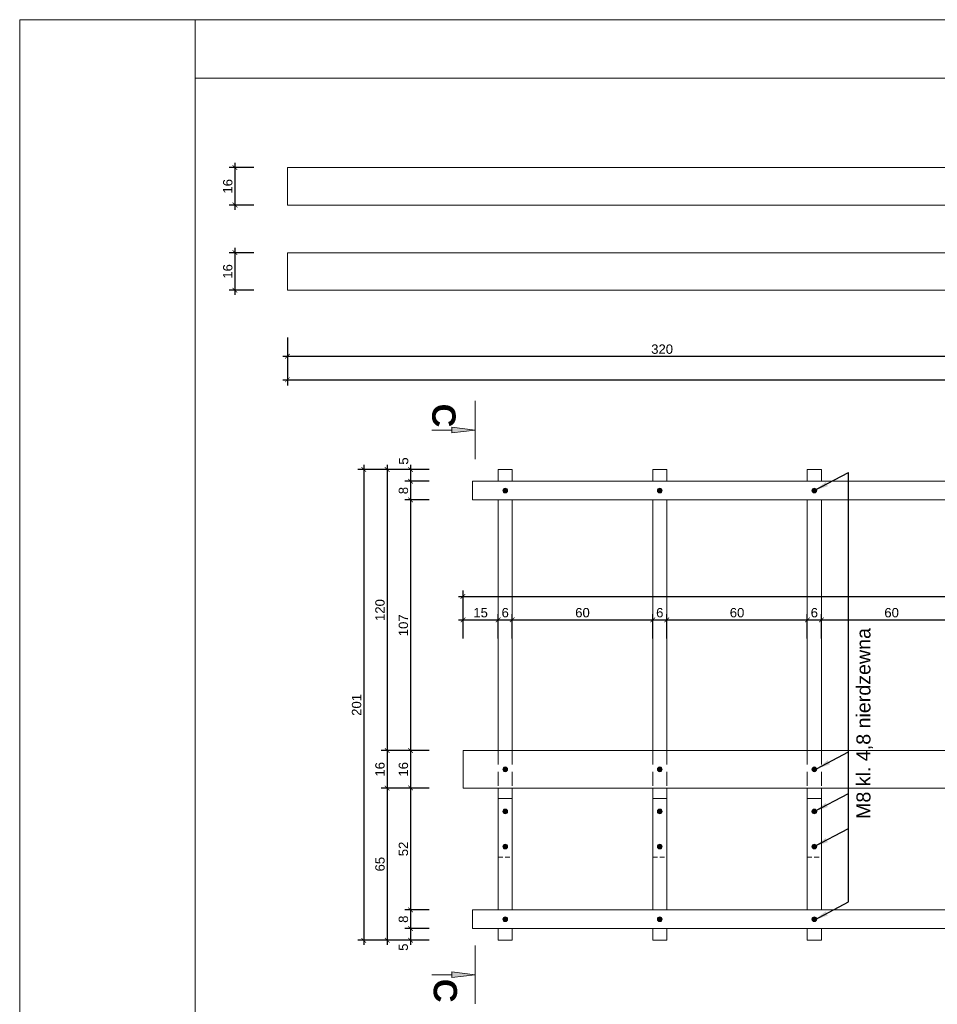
# Model space of a CAD drawing. Header units: millimetres. Extents: x -80660 to 263001, y 590205 to 619905.
# Tile 42 of 64: x 117152 to 121070, y 615701 to 619905. Entities that reach past the tile are written whole.
import ezdxf

# ---------------------------------------------------------------- set-up
doc = ezdxf.new("R2010")
doc.units = ezdxf.units.MM
doc.linetypes.add('DASHEDX2', pattern=[1.5, 1, -0.5])
doc.layers.add('l.c.9', color=3, linetype='Continuous', lineweight=9)
doc.layers.add('l.k.k. 5', color=4, linetype='DASHEDX2', lineweight=5)
doc.styles.add('styl1', font='arial.ttf')
doc.dimstyles.new('stefan', dxfattribs={"dimtxt": 80, "dimasz": 60, "dimexe": 35, "dimexo": 0, "dimgap": 10, "dimtad": 1, "dimdec": 1, "dimlfac": 0.1, "dimtxsty": 'styl1', "dimblk": 'ARCHTICK', "dimcen": 2.5, "dimdle": 25, "dimadec": 0, "dimazin": 0, "dimtfac": 1, "dimtdec": 1, "dimtmove": 0, "dimatfit": 3, "dimfxl": 1, "dimarcsym": 0})
doc.dimstyles.new('stefan - 1', dxfattribs={"dimtxt": 40, "dimasz": 20, "dimexe": 25, "dimexo": 20, "dimgap": 10, "dimtad": 1, "dimdec": 1, "dimlfac": 0.1, "dimtxsty": 'styl1', "dimblk": 'ARCHTICK', "dimcen": 2.5, "dimdle": 20, "dimadec": 0, "dimazin": 0, "dimtfac": 1, "dimtdec": 1, "dimtmove": 0, "dimatfit": 3, "dimfxl": 1, "dimarcsym": 0})

# ---------------------------------------------------------------- blocks, each defined once
blk = doc.blocks.new('_ArchTick')
at = {"color": 0, "const_width": 0.15}
blk.add_lwpolyline([(-0.5, -0.5), (0.5, 0.5)], dxfattribs=at)
blk = doc.blocks.new('*D528')
at = {"layer": 'Defpoints', "color": 0}
for p in [(118294.8, 618467.3), (127294.8, 618467.3), (127294.8, 618367.3)]:
    blk.add_point(p, dxfattribs=at)
at = {"layer": 'l.c.9', "color": 0, "lineweight": -2}
for p, q in [((118294.8, 618447.3), (118294.8, 618342.3)), ((127294.8, 618447.3), (127294.8, 618342.3)), ((118274.8, 618367.3), (127314.8, 618367.3))]:
    blk.add_line(p, q, dxfattribs=at)
at = {"layer": 'l.c.9', "color": 0, "lineweight": -2, "xscale": 20, "yscale": 20, "zscale": 20, "rotation": 180}
blk.add_blockref('_ArchTick', (118294.8, 618367.3), dxfattribs=at)
at = {"layer": 'l.c.9', "color": 0, "lineweight": -2, "xscale": 20, "yscale": 20, "zscale": 20}
blk.add_blockref('_ArchTick', (127294.8, 618367.3), dxfattribs=at)
at = {"layer": 'l.c.9', "color": 0, "insert": (122794.8, 618397.7), "char_height": 40, "attachment_point": 5, "style": 'styl1'}
blk.add_mtext('900', dxfattribs=at)
blk = doc.blocks.new('*D533')
at = {"layer": 'Defpoints', "color": 0}
for p in [(118294.8, 618567.3), (121494.8, 618567.3), (121494.8, 618467.3)]:
    blk.add_point(p, dxfattribs=at)
at = {"layer": 'l.c.9', "color": 0, "lineweight": -2}
for p, q in [((118294.8, 618547.3), (118294.8, 618442.3)), ((121494.8, 618547.3), (121494.8, 618442.3)), ((118274.8, 618467.3), (121514.8, 618467.3))]:
    blk.add_line(p, q, dxfattribs=at)
at = {"layer": 'l.c.9', "color": 0, "lineweight": -2, "xscale": 20, "yscale": 20, "zscale": 20, "rotation": 180}
blk.add_blockref('_ArchTick', (118294.8, 618467.3), dxfattribs=at)
at = {"layer": 'l.c.9', "color": 0, "lineweight": -2, "xscale": 20, "yscale": 20, "zscale": 20}
blk.add_blockref('_ArchTick', (121494.8, 618467.3), dxfattribs=at)
at = {"layer": 'l.c.9', "color": 0, "insert": (119894.8, 618497.7), "char_height": 40, "attachment_point": 5, "style": 'styl1'}
blk.add_mtext('320', dxfattribs=at)
blk = doc.blocks.new('*D531')
at = {"layer": 'Defpoints', "color": 0}
for p in [(123744.8, 617442.2), (119044.8, 617342.2), (123744.8, 617342.2)]:
    blk.add_point(p, dxfattribs=at)
at = {"layer": 'l.c.9', "color": 0, "lineweight": -2}
for p, q in [((119024.8, 617442.2), (123764.8, 617442.2)), ((119044.8, 617362.2), (119044.8, 617467.2)), ((123744.8, 617362.2), (123744.8, 617467.2))]:
    blk.add_line(p, q, dxfattribs=at)
at = {"layer": 'l.c.9', "color": 0, "lineweight": -2, "xscale": 20, "yscale": 20, "zscale": 20, "rotation": 180}
blk.add_blockref('_ArchTick', (119044.8, 617442.2), dxfattribs=at)
at = {"layer": 'l.c.9', "color": 0, "lineweight": -2, "xscale": 20, "yscale": 20, "zscale": 20}
blk.add_blockref('_ArchTick', (123744.8, 617442.2), dxfattribs=at)
at = {"layer": 'l.c.9', "color": 0, "insert": (121394.8, 617472.6), "char_height": 40, "attachment_point": 5, "style": 'styl1'}
blk.add_mtext('470', dxfattribs=at)
blk = doc.blocks.new('*D559')
at = {"layer": 'Defpoints', "color": 0}
for p in [(118170.7, 619273.1), (118070.7, 619113.1), (118170.7, 619113.1)]:
    blk.add_point(p, dxfattribs=at)
at = {"layer": 'l.c.9', "color": 0, "lineweight": -2}
for p, q in [((118070.7, 619293.1), (118070.7, 619093.1)), ((118150.7, 619273.1), (118045.7, 619273.1)), ((118150.7, 619113.1), (118045.7, 619113.1))]:
    blk.add_line(p, q, dxfattribs=at)
at = {"layer": 'l.c.9', "color": 0, "lineweight": -2, "xscale": 20, "yscale": 20, "zscale": 20}
for p, rotation in [((118070.7, 619273.1), 90), ((118070.7, 619113.1), 270)]:
    blk.add_blockref('_ArchTick', p, dxfattribs=dict(at, rotation=rotation))
at = {"layer": 'l.c.9', "color": 0, "insert": (118040.2, 619193.1), "char_height": 40, "attachment_point": 5, "rotation": 90, "style": 'styl1'}
blk.add_mtext('16', dxfattribs=at)
blk = doc.blocks.new('*D558')
at = {"layer": 'Defpoints', "color": 0}
for p in [(118170.7, 618909.8), (118070.7, 618749.8), (118170.7, 618749.8)]:
    blk.add_point(p, dxfattribs=at)
at = {"layer": 'l.c.9', "color": 0, "lineweight": -2}
for p, q in [((118150.7, 618909.8), (118045.7, 618909.8)), ((118070.7, 618929.8), (118070.7, 618729.8)), ((118150.7, 618749.8), (118045.7, 618749.8))]:
    blk.add_line(p, q, dxfattribs=at)
at = {"layer": 'l.c.9', "color": 0, "lineweight": -2, "xscale": 20, "yscale": 20, "zscale": 20}
for p, rotation in [((118070.7, 618909.8), 90), ((118070.7, 618749.8), 270)]:
    blk.add_blockref('_ArchTick', p, dxfattribs=dict(at, rotation=rotation))
at = {"layer": 'l.c.9', "color": 0, "insert": (118040.2, 618829.8), "char_height": 40, "attachment_point": 5, "rotation": 90, "style": 'styl1'}
blk.add_mtext('16', dxfattribs=at)
blk = doc.blocks.new('*D557')
at = {"layer": 'Defpoints', "color": 0}
for p in [(118920.7, 617984.1), (118820.7, 617934.1), (118920.7, 617934.1)]:
    blk.add_point(p, dxfattribs=at)
at = {"layer": 'l.c.9', "color": 0, "lineweight": -2}
for p, q in [((118900.7, 617984.1), (118795.7, 617984.1)), ((118820.7, 618004.1), (118820.7, 617914.1)), ((118900.7, 617934.1), (118795.7, 617934.1))]:
    blk.add_line(p, q, dxfattribs=at)
at = {"layer": 'l.c.9', "color": 0, "lineweight": -2, "xscale": 20, "yscale": 20, "zscale": 20}
for p, rotation in [((118820.7, 617984.1), 90), ((118820.7, 617934.1), 270)]:
    blk.add_blockref('_ArchTick', p, dxfattribs=dict(at, rotation=rotation))
at = {"layer": 'l.c.9', "color": 0, "insert": (118791.2, 618020.3), "char_height": 40, "attachment_point": 5, "rotation": 90, "style": 'styl1'}
blk.add_mtext('5', dxfattribs=at)
blk = doc.blocks.new('*D556')
at = {"layer": 'Defpoints', "color": 0}
for p in [(118920.7, 617934.1), (118820.7, 617854.1), (118920.7, 617854.1)]:
    blk.add_point(p, dxfattribs=at)
at = {"layer": 'l.c.9', "color": 0, "lineweight": -2}
for p, q in [((118820.7, 617954.1), (118820.7, 617834.1)), ((118900.7, 617934.1), (118795.7, 617934.1)), ((118900.7, 617854.1), (118795.7, 617854.1))]:
    blk.add_line(p, q, dxfattribs=at)
at = {"layer": 'l.c.9', "color": 0, "lineweight": -2, "xscale": 20, "yscale": 20, "zscale": 20}
for p, rotation in [((118820.7, 617934.1), 90), ((118820.7, 617854.1), 270)]:
    blk.add_blockref('_ArchTick', p, dxfattribs=dict(at, rotation=rotation))
at = {"layer": 'l.c.9', "color": 0, "insert": (118790.2, 617894.1), "char_height": 40, "attachment_point": 5, "rotation": 90, "style": 'styl1'}
blk.add_mtext('8', dxfattribs=at)
blk = doc.blocks.new('*D555')
at = {"layer": 'Defpoints', "color": 0}
for p in [(118920.7, 617854.1), (118820.7, 616784.1), (118920.7, 616784.1)]:
    blk.add_point(p, dxfattribs=at)
at = {"layer": 'l.c.9', "color": 0, "lineweight": -2}
for p, q in [((118820.7, 617874.1), (118820.7, 616764.1)), ((118900.7, 617854.1), (118795.7, 617854.1)), ((118900.7, 616784.1), (118795.7, 616784.1))]:
    blk.add_line(p, q, dxfattribs=at)
at = {"layer": 'l.c.9', "color": 0, "lineweight": -2, "xscale": 20, "yscale": 20, "zscale": 20}
for p, rotation in [((118820.7, 617854.1), 90), ((118820.7, 616784.1), 270)]:
    blk.add_blockref('_ArchTick', p, dxfattribs=dict(at, rotation=rotation))
at = {"layer": 'l.c.9', "color": 0, "insert": (118790.2, 617319.1), "char_height": 40, "attachment_point": 5, "rotation": 90, "style": 'styl1'}
blk.add_mtext('107', dxfattribs=at)
blk = doc.blocks.new('*D554')
at = {"layer": 'Defpoints', "color": 0}
for p in [(118920.7, 616784.1), (118820.7, 616624.1), (118920.7, 616624.1)]:
    blk.add_point(p, dxfattribs=at)
at = {"layer": 'l.c.9', "color": 0, "lineweight": -2}
for p, q in [((118900.7, 616784.1), (118795.7, 616784.1)), ((118820.7, 616804.1), (118820.7, 616604.1)), ((118900.7, 616624.1), (118795.7, 616624.1))]:
    blk.add_line(p, q, dxfattribs=at)
at = {"layer": 'l.c.9', "color": 0, "lineweight": -2, "xscale": 20, "yscale": 20, "zscale": 20}
for p, rotation in [((118820.7, 616784.1), 90), ((118820.7, 616624.1), 270)]:
    blk.add_blockref('_ArchTick', p, dxfattribs=dict(at, rotation=rotation))
at = {"layer": 'l.c.9', "color": 0, "insert": (118790.2, 616704.1), "char_height": 40, "attachment_point": 5, "rotation": 90, "style": 'styl1'}
blk.add_mtext('16', dxfattribs=at)
blk = doc.blocks.new('*D553')
at = {"layer": 'Defpoints', "color": 0}
for p in [(118920.7, 616624.1), (118820.7, 616104.1), (118920.7, 616104.1)]:
    blk.add_point(p, dxfattribs=at)
at = {"layer": 'l.c.9', "color": 0, "lineweight": -2}
for p, q in [((118820.7, 616644.1), (118820.7, 616084.1)), ((118900.7, 616624.1), (118795.7, 616624.1)), ((118900.7, 616104.1), (118795.7, 616104.1))]:
    blk.add_line(p, q, dxfattribs=at)
at = {"layer": 'l.c.9', "color": 0, "lineweight": -2, "xscale": 20, "yscale": 20, "zscale": 20}
for p, rotation in [((118820.7, 616624.1), 90), ((118820.7, 616104.1), 270)]:
    blk.add_blockref('_ArchTick', p, dxfattribs=dict(at, rotation=rotation))
at = {"layer": 'l.c.9', "color": 0, "insert": (118790.2, 616364.1), "char_height": 40, "attachment_point": 5, "rotation": 90, "style": 'styl1'}
blk.add_mtext('52', dxfattribs=at)
blk = doc.blocks.new('*D552')
at = {"layer": 'Defpoints', "color": 0}
for p in [(118920.7, 616104.1), (118820.7, 616024.1), (118920.7, 616024.1)]:
    blk.add_point(p, dxfattribs=at)
at = {"layer": 'l.c.9', "color": 0, "lineweight": -2}
for p, q in [((118900.7, 616104.1), (118795.7, 616104.1)), ((118820.7, 616124.1), (118820.7, 616004.1)), ((118900.7, 616024.1), (118795.7, 616024.1))]:
    blk.add_line(p, q, dxfattribs=at)
at = {"layer": 'l.c.9', "color": 0, "lineweight": -2, "xscale": 20, "yscale": 20, "zscale": 20}
for p, rotation in [((118820.7, 616104.1), 90), ((118820.7, 616024.1), 270)]:
    blk.add_blockref('_ArchTick', p, dxfattribs=dict(at, rotation=rotation))
at = {"layer": 'l.c.9', "color": 0, "insert": (118790.2, 616064.1), "char_height": 40, "attachment_point": 5, "rotation": 90, "style": 'styl1'}
blk.add_mtext('8', dxfattribs=at)
blk = doc.blocks.new('*D551')
at = {"layer": 'Defpoints', "color": 0}
for p in [(118920.7, 616024.1), (118820.7, 615974.1), (118920.7, 615974.1)]:
    blk.add_point(p, dxfattribs=at)
at = {"layer": 'l.c.9', "color": 0, "lineweight": -2}
for p, q in [((118900.7, 616024.1), (118795.7, 616024.1)), ((118820.7, 616044.1), (118820.7, 615954.1)), ((118900.7, 615974.1), (118795.7, 615974.1))]:
    blk.add_line(p, q, dxfattribs=at)
at = {"layer": 'l.c.9', "color": 0, "lineweight": -2, "xscale": 20, "yscale": 20, "zscale": 20}
for p, rotation in [((118820.7, 616024.1), 90), ((118820.7, 615974.1), 270)]:
    blk.add_blockref('_ArchTick', p, dxfattribs=dict(at, rotation=rotation))
at = {"layer": 'l.c.9', "color": 0, "insert": (118789.9, 615944.7), "char_height": 40, "attachment_point": 5, "rotation": 90, "style": 'styl1'}
blk.add_mtext('5', dxfattribs=at)
blk = doc.blocks.new('*D550')
at = {"layer": 'Defpoints', "color": 0}
for p in [(118820.7, 617984.1), (118720.7, 616784.1), (118820.7, 616784.1)]:
    blk.add_point(p, dxfattribs=at)
at = {"layer": 'l.c.9', "color": 0, "lineweight": -2}
for p, q in [((118800.7, 617984.1), (118695.7, 617984.1)), ((118720.7, 618004.1), (118720.7, 616764.1)), ((118800.7, 616784.1), (118695.7, 616784.1))]:
    blk.add_line(p, q, dxfattribs=at)
at = {"layer": 'l.c.9', "color": 0, "lineweight": -2, "xscale": 20, "yscale": 20, "zscale": 20}
for p, rotation in [((118720.7, 617984.1), 90), ((118720.7, 616784.1), 270)]:
    blk.add_blockref('_ArchTick', p, dxfattribs=dict(at, rotation=rotation))
at = {"layer": 'l.c.9', "color": 0, "insert": (118690.2, 617384.1), "char_height": 40, "attachment_point": 5, "rotation": 90, "style": 'styl1'}
blk.add_mtext('120', dxfattribs=at)
blk = doc.blocks.new('*D549')
at = {"layer": 'Defpoints', "color": 0}
for p in [(118820.7, 616784.1), (118720.7, 616624.1), (118820.7, 616624.1)]:
    blk.add_point(p, dxfattribs=at)
at = {"layer": 'l.c.9', "color": 0, "lineweight": -2}
for p, q in [((118800.7, 616784.1), (118695.7, 616784.1)), ((118720.7, 616804.1), (118720.7, 616604.1)), ((118800.7, 616624.1), (118695.7, 616624.1))]:
    blk.add_line(p, q, dxfattribs=at)
at = {"layer": 'l.c.9', "color": 0, "lineweight": -2, "xscale": 20, "yscale": 20, "zscale": 20}
for p, rotation in [((118720.7, 616784.1), 90), ((118720.7, 616624.1), 270)]:
    blk.add_blockref('_ArchTick', p, dxfattribs=dict(at, rotation=rotation))
at = {"layer": 'l.c.9', "color": 0, "insert": (118690.2, 616704.1), "char_height": 40, "attachment_point": 5, "rotation": 90, "style": 'styl1'}
blk.add_mtext('16', dxfattribs=at)
blk = doc.blocks.new('*D548')
at = {"layer": 'Defpoints', "color": 0}
for p in [(118820.7, 616624.1), (118720.7, 615974.1), (118820.7, 615974.1)]:
    blk.add_point(p, dxfattribs=at)
at = {"layer": 'l.c.9', "color": 0, "lineweight": -2}
for p, q in [((118720.7, 616644.1), (118720.7, 615954.1)), ((118800.7, 616624.1), (118695.7, 616624.1)), ((118800.7, 615974.1), (118695.7, 615974.1))]:
    blk.add_line(p, q, dxfattribs=at)
at = {"layer": 'l.c.9', "color": 0, "lineweight": -2, "xscale": 20, "yscale": 20, "zscale": 20}
for p, rotation in [((118720.7, 616624.1), 90), ((118720.7, 615974.1), 270)]:
    blk.add_blockref('_ArchTick', p, dxfattribs=dict(at, rotation=rotation))
at = {"layer": 'l.c.9', "color": 0, "insert": (118690.2, 616299.1), "char_height": 40, "attachment_point": 5, "rotation": 90, "style": 'styl1'}
blk.add_mtext('65', dxfattribs=at)
blk = doc.blocks.new('*D547')
at = {"layer": 'Defpoints', "color": 0}
for p in [(118720.7, 617984.1), (118620.7, 615974.1), (118720.7, 615974.1)]:
    blk.add_point(p, dxfattribs=at)
at = {"layer": 'l.c.9', "color": 0, "lineweight": -2}
for p, q in [((118700.7, 617984.1), (118595.7, 617984.1)), ((118620.7, 618004.1), (118620.7, 615954.1)), ((118700.7, 615974.1), (118595.7, 615974.1))]:
    blk.add_line(p, q, dxfattribs=at)
at = {"layer": 'l.c.9', "color": 0, "lineweight": -2, "xscale": 20, "yscale": 20, "zscale": 20}
for p, rotation in [((118620.7, 617984.1), 90), ((118620.7, 615974.1), 270)]:
    blk.add_blockref('_ArchTick', p, dxfattribs=dict(at, rotation=rotation))
at = {"layer": 'l.c.9', "color": 0, "insert": (118590.2, 616979.1), "char_height": 40, "attachment_point": 5, "rotation": 90, "style": 'styl1'}
blk.add_mtext('201', dxfattribs=at)
blk = doc.blocks.new('*D546')
at = {"layer": 'Defpoints', "color": 0}
for p in [(119194.8, 617342.2), (119044.8, 617242.2), (119194.8, 617242.2)]:
    blk.add_point(p, dxfattribs=at)
at = {"layer": 'l.c.9', "color": 0, "lineweight": -2}
for p, q in [((119044.8, 617262.2), (119044.8, 617367.2)), ((119194.8, 617262.2), (119194.8, 617367.2)), ((119024.8, 617342.2), (119214.8, 617342.2))]:
    blk.add_line(p, q, dxfattribs=at)
at = {"layer": 'l.c.9', "color": 0, "lineweight": -2, "xscale": 20, "yscale": 20, "zscale": 20, "rotation": 180}
blk.add_blockref('_ArchTick', (119044.8, 617342.2), dxfattribs=at)
at = {"layer": 'l.c.9', "color": 0, "lineweight": -2, "xscale": 20, "yscale": 20, "zscale": 20}
blk.add_blockref('_ArchTick', (119194.8, 617342.2), dxfattribs=at)
at = {"layer": 'l.c.9', "color": 0, "insert": (119119.8, 617372.6), "char_height": 40, "attachment_point": 5, "style": 'styl1'}
blk.add_mtext('15', dxfattribs=at)
blk = doc.blocks.new('*D545')
at = {"layer": 'Defpoints', "color": 0}
for p in [(119254.8, 617342.2), (119194.8, 617242.2), (119254.8, 617242.2)]:
    blk.add_point(p, dxfattribs=at)
at = {"layer": 'l.c.9', "color": 0, "lineweight": -2}
for p, q in [((119194.8, 617262.2), (119194.8, 617367.2)), ((119254.8, 617262.2), (119254.8, 617367.2)), ((119174.8, 617342.2), (119274.8, 617342.2))]:
    blk.add_line(p, q, dxfattribs=at)
at = {"layer": 'l.c.9', "color": 0, "lineweight": -2, "xscale": 20, "yscale": 20, "zscale": 20, "rotation": 180}
blk.add_blockref('_ArchTick', (119194.8, 617342.2), dxfattribs=at)
at = {"layer": 'l.c.9', "color": 0, "lineweight": -2, "xscale": 20, "yscale": 20, "zscale": 20}
blk.add_blockref('_ArchTick', (119254.8, 617342.2), dxfattribs=at)
at = {"layer": 'l.c.9', "color": 0, "insert": (119224.8, 617372.6), "char_height": 40, "attachment_point": 5, "style": 'styl1'}
blk.add_mtext('6', dxfattribs=at)
blk = doc.blocks.new('*D544')
at = {"layer": 'Defpoints', "color": 0}
for p in [(119854.8, 617342.2), (119254.8, 617242.2), (119854.8, 617242.2)]:
    blk.add_point(p, dxfattribs=at)
at = {"layer": 'l.c.9', "color": 0, "lineweight": -2}
for p, q in [((119254.8, 617262.2), (119254.8, 617367.2)), ((119854.8, 617262.2), (119854.8, 617367.2)), ((119234.8, 617342.2), (119874.8, 617342.2))]:
    blk.add_line(p, q, dxfattribs=at)
at = {"layer": 'l.c.9', "color": 0, "lineweight": -2, "xscale": 20, "yscale": 20, "zscale": 20, "rotation": 180}
blk.add_blockref('_ArchTick', (119254.8, 617342.2), dxfattribs=at)
at = {"layer": 'l.c.9', "color": 0, "lineweight": -2, "xscale": 20, "yscale": 20, "zscale": 20}
blk.add_blockref('_ArchTick', (119854.8, 617342.2), dxfattribs=at)
at = {"layer": 'l.c.9', "color": 0, "insert": (119554.8, 617372.6), "char_height": 40, "attachment_point": 5, "style": 'styl1'}
blk.add_mtext('60', dxfattribs=at)
blk = doc.blocks.new('*D543')
at = {"layer": 'Defpoints', "color": 0}
for p in [(119914.8, 617342.2), (119854.8, 617242.2), (119914.8, 617242.2)]:
    blk.add_point(p, dxfattribs=at)
at = {"layer": 'l.c.9', "color": 0, "lineweight": -2}
for p, q in [((119854.8, 617262.2), (119854.8, 617367.2)), ((119914.8, 617262.2), (119914.8, 617367.2)), ((119834.8, 617342.2), (119934.8, 617342.2))]:
    blk.add_line(p, q, dxfattribs=at)
at = {"layer": 'l.c.9', "color": 0, "lineweight": -2, "xscale": 20, "yscale": 20, "zscale": 20, "rotation": 180}
blk.add_blockref('_ArchTick', (119854.8, 617342.2), dxfattribs=at)
at = {"layer": 'l.c.9', "color": 0, "lineweight": -2, "xscale": 20, "yscale": 20, "zscale": 20}
blk.add_blockref('_ArchTick', (119914.8, 617342.2), dxfattribs=at)
at = {"layer": 'l.c.9', "color": 0, "insert": (119884.8, 617372.6), "char_height": 40, "attachment_point": 5, "style": 'styl1'}
blk.add_mtext('6', dxfattribs=at)
blk = doc.blocks.new('*D542')
at = {"layer": 'Defpoints', "color": 0}
for p in [(120514.8, 617342.2), (119914.8, 617242.2), (120514.8, 617242.2)]:
    blk.add_point(p, dxfattribs=at)
at = {"layer": 'l.c.9', "color": 0, "lineweight": -2}
for p, q in [((119914.8, 617262.2), (119914.8, 617367.2)), ((120514.8, 617262.2), (120514.8, 617367.2)), ((119894.8, 617342.2), (120534.8, 617342.2))]:
    blk.add_line(p, q, dxfattribs=at)
at = {"layer": 'l.c.9', "color": 0, "lineweight": -2, "xscale": 20, "yscale": 20, "zscale": 20, "rotation": 180}
blk.add_blockref('_ArchTick', (119914.8, 617342.2), dxfattribs=at)
at = {"layer": 'l.c.9', "color": 0, "lineweight": -2, "xscale": 20, "yscale": 20, "zscale": 20}
blk.add_blockref('_ArchTick', (120514.8, 617342.2), dxfattribs=at)
at = {"layer": 'l.c.9', "color": 0, "insert": (120214.8, 617372.6), "char_height": 40, "attachment_point": 5, "style": 'styl1'}
blk.add_mtext('60', dxfattribs=at)
blk = doc.blocks.new('*D541')
at = {"layer": 'Defpoints', "color": 0}
for p in [(120574.8, 617342.2), (120514.8, 617242.2), (120574.8, 617242.2)]:
    blk.add_point(p, dxfattribs=at)
at = {"layer": 'l.c.9', "color": 0, "lineweight": -2}
for p, q in [((120514.8, 617262.2), (120514.8, 617367.2)), ((120574.8, 617262.2), (120574.8, 617367.2)), ((120494.8, 617342.2), (120594.8, 617342.2))]:
    blk.add_line(p, q, dxfattribs=at)
at = {"layer": 'l.c.9', "color": 0, "lineweight": -2, "xscale": 20, "yscale": 20, "zscale": 20, "rotation": 180}
blk.add_blockref('_ArchTick', (120514.8, 617342.2), dxfattribs=at)
at = {"layer": 'l.c.9', "color": 0, "lineweight": -2, "xscale": 20, "yscale": 20, "zscale": 20}
blk.add_blockref('_ArchTick', (120574.8, 617342.2), dxfattribs=at)
at = {"layer": 'l.c.9', "color": 0, "insert": (120544.8, 617372.6), "char_height": 40, "attachment_point": 5, "style": 'styl1'}
blk.add_mtext('6', dxfattribs=at)
blk = doc.blocks.new('*D532')
at = {"layer": 'Defpoints', "color": 0}
for p in [(121174.8, 617342.2), (120574.8, 617242.2), (121174.8, 617242.2)]:
    blk.add_point(p, dxfattribs=at)
at = {"layer": 'l.c.9', "color": 0, "lineweight": -2}
for p, q in [((120574.8, 617262.2), (120574.8, 617367.2)), ((121174.8, 617262.2), (121174.8, 617367.2)), ((120554.8, 617342.2), (121194.8, 617342.2))]:
    blk.add_line(p, q, dxfattribs=at)
at = {"layer": 'l.c.9', "color": 0, "lineweight": -2, "xscale": 20, "yscale": 20, "zscale": 20, "rotation": 180}
blk.add_blockref('_ArchTick', (120574.8, 617342.2), dxfattribs=at)
at = {"layer": 'l.c.9', "color": 0, "lineweight": -2, "xscale": 20, "yscale": 20, "zscale": 20}
blk.add_blockref('_ArchTick', (121174.8, 617342.2), dxfattribs=at)
at = {"layer": 'l.c.9', "color": 0, "insert": (120874.8, 617372.6), "char_height": 40, "attachment_point": 5, "style": 'styl1'}
blk.add_mtext('60', dxfattribs=at)

msp = doc.modelspace()

# ---------------------------------------------------------------- hatches: boundary and pattern name
at = {"layer": 'l.c.9'}
for points in [[(119096.64, 618152.69), (118996.64, 618165.19), (118996.64, 618140.19)], [(119214.76, 617894.05, 1), (119234.76, 617894.05, 1)], [(119874.76, 617894.05, 1), (119894.76, 617894.05, 1)], [(120534.76, 617894.05, 1), (120554.76, 617894.05, 1)], [(119214.76, 616704.05, 1), (119234.76, 616704.05, 1)], [(119874.76, 616704.05, 1), (119894.76, 616704.05, 1)], [(120534.76, 616704.05, 1), (120554.76, 616704.05, 1)], [(119214.76, 616524.05, 1), (119234.76, 616524.05, 1)], [(119874.76, 616524.05, 1), (119894.76, 616524.05, 1)], [(120534.76, 616524.05, 1), (120554.76, 616524.05, 1)], [(119214.76, 616374.05, 1), (119234.76, 616374.05, 1)], [(119874.76, 616374.05, 1), (119894.76, 616374.05, 1)], [(120534.76, 616374.05, 1), (120554.76, 616374.05, 1)], [(119214.76, 616064.05, 1), (119234.76, 616064.05, 1)], [(119874.76, 616064.05, 1), (119894.76, 616064.05, 1)], [(120534.76, 616064.05, 1), (120554.76, 616064.05, 1)], [(119096.64, 615827.27), (118996.64, 615839.77), (118996.64, 615814.77)]]:
    msp.add_hatch(color=0, dxfattribs=at).paths.add_polyline_path(points)

# ---------------------------------------------------------------- linework, layer by layer
at = {"layer": 'l.c.9', "color": 0}
for p, q in [((117151.61, 619904.52), (127651.61, 619904.52)), ((117151.61, 619904.52), (117151.61, 612479.52)), ((117151.61, 619904.52), (117151.61, 612479.52)), ((117901.61, 619904.52), (117901.61, 612479.52)), ((117901.61, 619654.52), (127526.61, 619654.52)), ((118294.76, 619273.11), (121494.76, 619273.11)), ((118294.76, 619113.11), (118294.76, 619273.11)), ((118294.76, 619113.11), (127294.76, 619113.11)), ((118294.76, 618909.81), (127294.76, 618909.81)), ((118294.76, 618909.81), (118294.76, 618749.81)), ((118294.76, 618749.81), (127294.76, 618749.81)), ((119096.64, 618277.69), (119096.64, 618027.69)), ((118911.47, 618152.69), (118996.64, 618152.69)), ((118996.64, 618165.19), (118996.64, 618140.19)), ((119096.64, 618152.69), (118996.64, 618165.19)), ((119096.64, 618152.69), (118996.64, 618140.19)), ((119194.76, 617984.05), (119254.76, 617984.05)), ((119194.76, 617984.05), (119194.76, 617934.05)), ((119254.76, 617984.05), (119254.76, 617934.05)), ((119854.76, 617984.05), (119854.76, 617934.05)), ((119854.76, 617984.05), (119914.76, 617984.05)), ((119914.76, 617984.05), (119914.76, 617934.05)), ((120514.76, 617984.05), (120514.76, 617934.05)), ((120514.76, 617984.05), (120574.76, 617984.05)), ((120514.76, 617984.05), (120514.76, 617934.05)), ((120574.76, 617984.05), (120574.76, 617934.05)), ((119084.76, 617934.05), (126594.76, 617934.05)), ((119084.76, 617934.05), (119084.76, 617854.05)), ((119084.76, 617854.05), (126594.76, 617854.05)), ((119194.76, 617854.05), (119194.76, 616784.05)), ((119254.76, 617854.05), (119254.76, 616784.05)), ((119854.76, 617854.05), (119854.76, 616784.05)), ((119914.76, 617854.05), (119914.76, 616784.05)), ((120514.76, 617854.05), (120514.76, 616784.05)), ((120514.76, 617854.05), (120514.76, 616784.05)), ((120574.76, 617854.05), (120574.76, 616784.05)), ((119044.76, 616784.05), (127354.76, 616784.05)), ((119044.76, 616784.05), (119044.76, 616624.05)), ((119044.76, 616624.05), (127354.76, 616624.05)), ((119194.76, 616624.05), (119194.76, 616104.05)), ((119254.76, 616624.05), (119254.76, 616104.05)), ((119854.76, 616624.05), (119854.76, 616104.05)), ((119914.76, 616624.05), (119914.76, 616104.05)), ((120514.76, 616624.05), (120514.76, 616104.05)), ((120514.76, 616624.05), (120514.76, 616104.05)), ((120574.76, 616624.05), (120574.76, 616104.05)), ((119194.76, 616579.05), (119254.76, 616579.05)), ((119854.76, 616579.05), (119914.76, 616579.05)), ((120514.76, 616579.05), (120574.76, 616579.05)), ((119084.76, 616104.05), (126594.76, 616104.05)), ((119084.76, 616104.05), (119084.76, 616024.05)), ((119084.76, 616024.05), (126594.76, 616024.05)), ((119194.76, 616024.05), (119194.76, 615974.05)), ((119254.76, 616024.05), (119254.76, 615974.05)), ((119854.76, 616024.05), (119854.76, 615974.05)), ((119914.76, 616024.05), (119914.76, 615974.05)), ((119914.76, 616024.05), (119914.76, 615974.05)), ((120514.76, 616024.05), (120514.76, 615974.05)), ((120514.76, 616024.05), (120514.76, 615974.05)), ((120574.76, 616024.05), (120574.76, 615974.05)), ((120574.76, 616024.05), (120574.76, 615974.05)), ((119194.76, 615974.05), (119254.76, 615974.05)), ((119854.76, 615974.05), (119914.76, 615974.05)), ((120514.76, 615974.05), (120574.76, 615974.05)), ((119096.64, 615952.27), (119096.64, 615702.27)), ((118996.64, 615839.77), (118996.64, 615814.77)), ((119096.64, 615827.27), (118996.64, 615839.77)), ((118911.47, 615827.27), (118996.64, 615827.27)), ((119096.64, 615827.27), (118996.64, 615814.77))]:
    msp.add_line(p, q, dxfattribs=at)
for centre in [(119224.76, 617894.05), (119884.76, 617894.05), (120544.76, 617894.05), (119224.76, 616704.05), (119884.76, 616704.05), (120544.76, 616704.05), (119224.76, 616524.05), (119884.76, 616524.05), (120544.76, 616524.05), (119224.76, 616374.05), (119884.76, 616374.05), (120544.76, 616374.05), (119224.76, 616064.05), (119884.76, 616064.05), (120544.76, 616064.05)]:
    msp.add_circle(centre, 10, dxfattribs=at)
at = {"layer": 'l.k.k. 5', "color": 0, "ltscale": 60}
for p, q in [((119194.76, 616784.05), (119194.76, 616624.05)), ((119254.76, 616784.05), (119254.76, 616624.05)), ((119854.76, 616784.05), (119854.76, 616624.05)), ((119914.76, 616784.05), (119914.76, 616624.05)), ((120514.76, 616784.05), (120514.76, 616624.05)), ((120574.76, 616784.05), (120574.76, 616624.05))]:
    msp.add_line(p, q, dxfattribs=at)
at = {"layer": 'l.k.k. 5', "color": 0, "ltscale": 20}
for p, q in [((119194.76, 616329.05), (119254.76, 616329.05)), ((119854.76, 616329.05), (119914.76, 616329.05)), ((120514.76, 616329.05), (120574.76, 616329.05))]:
    msp.add_line(p, q, dxfattribs=at)

# ---------------------------------------------------------------- texts
at = {"layer": 'l.c.9', "color": 0, "width": 2924.252, "attachment_point": 1}
for s, insert, char_height, rotation in [('{\\fArial|b1|i0|c238|p34;C}', (119012.98, 618264.96), 100, 270), ('{\\fArial|b0|i0|c238|p34;M8 kl. 4,8 nierdzewna}', (120724.34, 616492.11), 60, 90), ('{\\fArial|b1|i0|c238|p34;C}', (119019.03, 615809.15), 100, 270)]:
    msp.add_mtext(s, dxfattribs=dict(at, insert=insert, char_height=char_height, rotation=rotation))

# ---------------------------------------------------------------- dimensions: what is measured, and where the dimension line sits
at = {"layer": 'l.c.9', "color": 0}
for base, p1, p2, picture, middle in [((118070.66, 619113.11), (118170.66, 619273.11), (118170.66, 619113.11), '*D559', (118040.24, 619193.11)), ((118070.66, 618749.81), (118170.66, 618909.81), (118170.66, 618749.81), '*D558', (118040.24, 618829.81)), ((118620.66, 615974.05), (118720.66, 617984.05), (118720.66, 615974.05), '*D547', (118590.24, 616979.05)), ((118720.66, 616784.05), (118820.66, 617984.05), (118820.66, 616784.05), '*D550', (118690.24, 617384.05)), ((118820.66, 617854.05), (118920.66, 617934.05), (118920.66, 617854.05), '*D556', (118790.24, 617894.05)), ((118820.66, 616784.05), (118920.66, 617854.05), (118920.66, 616784.05), '*D555', (118790.24, 617319.05)), ((118720.66, 616624.05), (118820.66, 616784.05), (118820.66, 616624.05), '*D549', (118690.24, 616704.05)), ((118820.66, 616624.05), (118920.66, 616784.05), (118920.66, 616624.05), '*D554', (118790.24, 616704.05)), ((118720.66, 615974.05), (118820.66, 616624.05), (118820.66, 615974.05), '*D548', (118690.24, 616299.05)), ((118820.66, 616104.05), (118920.66, 616624.05), (118920.66, 616104.05), '*D553', (118790.24, 616364.05)), ((118820.66, 616024.05), (118920.66, 616104.05), (118920.66, 616024.05), '*D552', (118790.24, 616064.05))]:
    dim = msp.add_linear_dim(base=base, p1=p1, p2=p2, angle=90, dimstyle='stefan - 1', dxfattribs=at)
    dim.commit()
    dim.dimension.update_dxf_attribs({"geometry": picture, "text_midpoint": middle})
for base, p1, p2, picture, middle in [((121494.76, 618467.29), (118294.76, 618567.29), (121494.76, 618567.29), '*D533', (119894.76, 618497.73)), ((127294.76, 618367.29), (118294.76, 618467.29), (127294.76, 618467.29), '*D528', (122794.76, 618397.72)), ((123744.76, 617442.17), (119044.76, 617342.17), (123744.76, 617342.17), '*D531', (121394.76, 617472.59)), ((119194.76, 617342.17), (119044.76, 617242.17), (119194.76, 617242.17), '*D546', (119119.76, 617372.59)), ((119254.76, 617342.17), (119194.76, 617242.17), (119254.76, 617242.17), '*D545', (119224.76, 617372.59)), ((119854.76, 617342.17), (119254.76, 617242.17), (119854.76, 617242.17), '*D544', (119554.76, 617372.59)), ((119914.76, 617342.17), (119854.76, 617242.17), (119914.76, 617242.17), '*D543', (119884.76, 617372.59)), ((120514.76, 617342.17), (119914.76, 617242.17), (120514.76, 617242.17), '*D542', (120214.76, 617372.59)), ((120574.76, 617342.17), (120514.76, 617242.17), (120574.76, 617242.17), '*D541', (120544.76, 617372.59)), ((121174.76, 617342.17), (120574.76, 617242.17), (121174.76, 617242.17), '*D532', (120874.76, 617372.59))]:
    dim = msp.add_linear_dim(base=base, p1=p1, p2=p2, dimstyle='stefan - 1', dxfattribs=at)
    dim.commit()
    dim.dimension.update_dxf_attribs({"geometry": picture, "text_midpoint": middle})
for base, p1, p2, picture, middle in [((118820.66, 617934.05), (118920.66, 617984.05), (118920.66, 617934.05), '*D557', (118791.16, 618020.34)), ((118820.66, 615974.05), (118920.66, 616024.05), (118920.66, 615974.05), '*D551', (118789.94, 615944.71))]:
    dim = msp.add_linear_dim(base=base, p1=p1, p2=p2, angle=90, dimstyle='stefan - 1', override={"dimtmove": 2}, dxfattribs=at)
    dim.commit()
    dim.dimension.update_dxf_attribs({"geometry": picture, "text_midpoint": middle, "dimtype": 160})

# ---------------------------------------------------------------- leaders
for points in [[(120544.76, 616060.76), (120691.03, 616138.03), (120691.03, 617971.32)], [(120544.76, 617894.05), (120691.03, 617971.32)], [(120553.6, 616705.87), (120691.03, 616778.47)], [(120544.76, 616524.05), (120691.03, 616601.32)], [(120544.76, 616374.05), (120691.03, 616451.32)]]:
    msp.add_leader(points, dimstyle='stefan', override={"dimgap": 10, "dimtad": 0}, dxfattribs=at)

doc.saveas('drawing.dxf')
